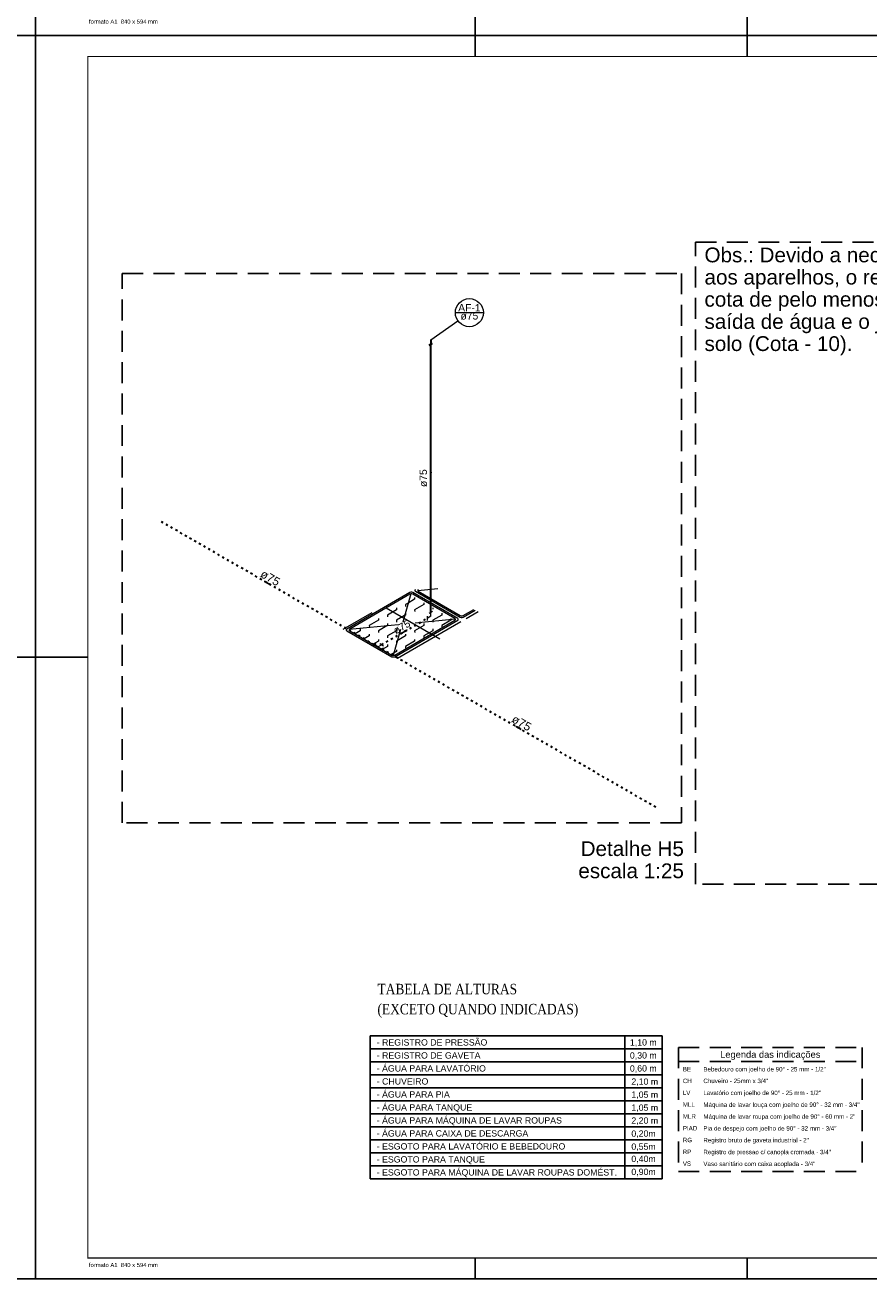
# Model space of a CAD drawing. Header units: millimetres. Extents: x -15 to 153, y -141 to 37.
# Tile 62 of 98: x 68 to 108, y -82 to -22. Entities that reach past the tile are written whole.
import ezdxf

# ---------------------------------------------------------------- set-up
doc = ezdxf.new("R2010")
doc.units = ezdxf.units.MM
doc.header["$MEASUREMENT"] = 0
doc.linetypes.add('DOT2', pattern=[3.175, 0, -3.175])
doc.linetypes.add('HIDDEN', pattern=[0.375, 0.25, -0.125])
doc.layers.get('0').update_dxf_attribs({"color": 5, "lineweight": 20})
for name, color, linetype, lineweight in [('AF-Colunas', 4, 'Continuous', 30), ('AF-Conexões', 9, 'Continuous', 20), ('AF-Indicação coluna', 5, 'Continuous', 20), ('AF-Sentido tubo', 9, 'Continuous', 20), ('AF-Textos tubo', 7, 'Continuous', 20), ('AF-Tubos', 4, 'Continuous', 30), ('AF-Tubos detalhe', 4, 'Continuous', 30), ('DI-Níveis', 7, 'Continuous', 20)]:
    doc.layers.add(name, color=color, linetype=linetype, lineweight=lineweight)
for name, color, linetype in [('HACHURA', 8, 'Continuous'), ('LEGENDA', 8, 'Continuous'), ('RVS-GER', 1, 'Continuous'), ('XX-CARIMBO', 9, 'Continuous'), ('XX-FOLHA', 253, 'Continuous')]:
    doc.layers.add(name, color=color, linetype=linetype)
doc.styles.add('Arial', font='arial.ttf')
doc.styles.add('R-60-SA', font='sanss___.ttf', dxfattribs={"height": 0.16})
doc.styles.add('Texto Carimbo', font='arial.ttf')
doc.styles.add('TITULO', font='times.ttf')
doc.dimstyles.get("Standard").update_dxf_attribs({"dimtxt": 0.18, "dimasz": 0.18, "dimexe": 0.18, "dimexo": 0.0625, "dimgap": 0.09, "dimtad": 0, "dimtih": 1, "dimtoh": 1, "dimdec": 4, "dimzin": 0, "dimdsep": 46, "dimtxsty": 'Standard', "dimcen": 0.09, "dimadec": 0, "dimazin": 0, "dimtfac": 1, "dimtdec": 4, "dimtofl": 0, "dimtmove": 0, "dimatfit": 3, "dimfxl": 1, "dimtolj": 1, "dimtzin": 0, "dimarcsym": 0})

# ---------------------------------------------------------------- blocks, each defined once
blk = doc.blocks.new('Aprovacao A-1_SC')
at = {"layer": 'XX-CARIMBO', "ltscale": 0.5}
for p, q in [((0, 594), (0, 0)), ((840, 594), (0, 594)), ((840, 594), (840, 0)), ((0, 0), (840, 0))]:
    blk.add_line(p, q, dxfattribs=at)
at = {"layer": 'XX-FOLHA'}
for p, q in [((25, 594), (15, 594)), ((840, 594), (830, 594)), ((25, 297), (0, 297)), ((840, 297), (830, 297)), ((840, 271.02), (840, 0)), ((655, 0), (655, 10)), ((655, 0), (655, 10))]:
    blk.add_line(p, q, dxfattribs=at)
at = {"layer": 'XX-FOLHA', "ltscale": 0.5}
for p, q in [((15, 594), (15, 594)), ((210, 594), (210, 584)), ((210, 594), (210, 584)), ((340, 594), (340, 584)), ((470, 594), (470, 584)), ((470, 594), (470, 584)), ((655, 594), (655, 584)), ((655, 594), (655, 584)), ((25, 297), (0, 297)), ((210, 10), (210, 0)), ((210, 10), (210, 0)), ((340, 10), (340, 0)), ((470, 10), (470, 0)), ((470, 10), (470, 0))]:
    blk.add_line(p, q, dxfattribs=at)
at = {"layer": 'XX-FOLHA', "ltscale": 0.5, "const_width": 0.5}
blk.add_lwpolyline([(25, 584), (25, 10), (830, 10), (830, 584), (25, 584)], dxfattribs=at)
at = {"layer": 'RVS-GER', "style": 'Texto Carimbo'}
blk.add_text('formato A1  840 x 594 mm', height=2, dxfattribs=at).set_placement((25.5, 5.65))
blk = doc.blocks.new('A$C690A756A')
at = {"layer": 'LEGENDA'}
for p, q in [((22.5, 1015.8), (1417.7, 1015.8)), ((22.5, 1015.8), (22.5, 332.9)), ((1238.7, 1015.8), (1238.7, 332.9)), ((1417.7, 1015.8), (1417.7, 332.9)), ((22.5, 953.8), (1417.7, 953.8)), ((22.5, 891.7), (1417.7, 891.7)), ((22.5, 829.6), (1417.7, 829.6)), ((22.5, 767.5), (1417.7, 767.5)), ((22.5, 767.5), (1417.7, 767.5)), ((22.5, 705.4), (1417.7, 705.4)), ((22.5, 643.3), (1417.7, 643.3)), ((22.5, 581.3), (1417.7, 581.3)), ((22.5, 519.2), (1417.7, 519.2)), ((22.5, 457.1), (1417.7, 457.1)), ((22.5, 395), (1417.7, 395)), ((22.5, 332.9), (1417.7, 332.9))]:
    blk.add_line(p, q, dxfattribs=at)
at = {"layer": 'LEGENDA', "style": 'TITULO', "width": 0.85}
for s, p in [('TABELA DE ALTURAS', (57.3, 1215)), ('(EXCETO QUANDO INDICADAS)', (57.3, 1119.1))]:
    blk.add_text(s, height=50, dxfattribs=at).set_placement(p)
at = {"layer": 'LEGENDA', "ltscale": 0.03, "style": 'R-60-SA'}
for s, p in [('- REGISTRO DE PRESSÃO', (53.5, 970.1)), ('1,10 m', (1263.1, 970.1)), ('- REGISTRO DE GAVETA', (53.5, 908)), ('0,30 m', (1263.1, 908)), ('- ÁGUA PARA LAVATÓRIO', (53.5, 845.9)), ('0,60 m', (1263.1, 845.9)), ('- CHUVEIRO', (53.5, 783.8)), ('2,10 m', (1270.1, 782.7)), ('- ÁGUA PARA PIA', (53.5, 721.7)), ('1,05 m', (1270.1, 720.6)), ('- ÁGUA PARA TANQUE', (53.5, 659.6)), ('1,05 m', (1270.1, 658.5)), ('- ÁGUA PARA MÁQUINA DE LAVAR ROUPAS', (53.5, 597.5)), ('2,20 m', (1270.1, 596.5)), ('- ÁGUA PARA CAIXA DE DESCARGA', (53.5, 535.5)), ('0,20m', (1270.1, 534.4)), ('- ESGOTO PARA LAVATÓRIO E BEBEDOURO', (53.5, 473.4)), ('0,55m', (1270.1, 472.3)), ('- ESGOTO PARA TANQUE', (53.5, 411.3)), ('0,40m', (1270.1, 413.7)), ('- ESGOTO PARA MÁQUINA DE LAVAR ROUPAS DOMÉST.', (53.5, 349.2)), ('0,90m', (1270.1, 351.6))]:
    blk.add_text(s, height=30, dxfattribs=at).set_placement(p)

msp = doc.modelspace()

# ---------------------------------------------------------------- linework, layer by layer
for p, q in [((86.402, -48.974), (83.388, -50.714)), ((86.402, -49.054), (83.527, -50.714)), ((86.445, -49.039), (86.057, -50.383)), ((88.688, -50.214), (86.54, -48.974)), ((88.55, -50.214), (86.54, -49.054)), ((86.66, -48.909), (88.808, -50.149)), ((86.771, -48.877), (87.74, -48.784)), ((86.798, -48.909), (88.808, -50.069)), ((85.261, -49.7), (87.829, -51.182)), ((85.761, -49.706), (85.761, -49.794)), ((86.319, -49.472), (86.194, -49.544)), ((86.194, -49.544), (86.196, -49.633)), ((86.627, -49.294), (86.319, -49.472)), ((86.627, -49.206), (86.627, -49.294)), ((87.06, -49.544), (86.627, -49.794)), ((87.06, -49.456), (87.06, -49.544)), ((87.493, -49.706), (87.495, -49.763)), ((83.215, -50.718), (84.6, -49.918)), ((84.895, -50.294), (84.462, -50.544)), ((84.895, -50.206), (84.895, -50.294)), ((85.761, -49.794), (85.328, -50.044)), ((85.328, -50.044), (85.33, -50.133)), ((85.674, -52.034), (88.688, -50.294)), ((85.674, -51.954), (88.55, -50.294)), ((86.145, -50.072), (85.761, -50.294)), ((85.761, -50.294), (85.763, -50.383)), ((86.194, -50.044), (86.145, -50.072)), ((86.194, -49.956), (86.194, -50.044)), ((86.627, -49.794), (86.629, -49.883)), ((88.575, -50.245), (86.656, -50.431)), ((87.926, -50.044), (87.493, -50.294)), ((87.493, -50.294), (87.493, -50.35)), ((87.926, -49.956), (87.926, -50.044)), ((88.359, -50.294), (87.926, -50.544)), ((88.359, -50.206), (88.361, -50.267)), ((88.361, -50.267), (88.359, -50.294)), ((88.946, -50.069), (89.456, -49.775)), ((88.946, -50.149), (89.525, -49.815)), ((89.664, -49.895), (89.085, -50.229)), ((83.388, -50.794), (85.536, -52.034)), ((85.835, -50.511), (83.502, -50.736)), ((83.527, -50.794), (85.536, -51.954)), ((84.029, -50.794), (83.778, -50.939)), ((84.029, -50.706), (84.029, -50.794)), ((84.462, -50.544), (84.464, -50.633)), ((85.297, -50.562), (84.895, -50.794)), ((84.895, -50.794), (84.897, -50.883)), ((85.328, -50.544), (85.297, -50.562)), ((85.328, -50.456), (85.328, -50.544)), ((85.761, -50.794), (85.328, -51.044)), ((85.957, -50.729), (85.596, -51.971)), ((85.761, -50.706), (85.761, -50.794)), ((88.827, -50.374), (85.813, -52.114)), ((87.06, -50.544), (86.627, -50.794)), ((86.627, -50.794), (86.629, -50.883)), ((87.06, -50.456), (87.06, -50.544)), ((87.493, -50.794), (87.06, -51.044)), ((87.493, -50.35), (87.495, -50.383)), ((87.493, -50.706), (87.493, -50.794)), ((87.926, -50.544), (87.928, -50.633)), ((84.462, -51.044), (84.211, -51.189)), ((84.462, -50.956), (84.462, -51.044)), ((84.895, -51.294), (84.644, -51.439)), ((84.895, -51.206), (84.895, -51.294)), ((85.328, -51.044), (85.33, -51.133)), ((85.328, -51.456), (85.328, -51.544)), ((85.797, -51.273), (85.761, -51.294)), ((85.761, -51.294), (85.763, -51.383)), ((86.194, -51.044), (85.797, -51.273)), ((86.194, -50.956), (86.194, -51.044)), ((86.627, -51.294), (86.194, -51.544)), ((86.627, -51.206), (86.627, -51.294)), ((87.06, -51.044), (87.062, -51.133)), ((85.328, -51.544), (85.077, -51.689)), ((85.624, -51.873), (85.51, -51.939)), ((85.761, -51.794), (85.624, -51.873)), ((85.761, -51.706), (85.761, -51.794)), ((86.194, -51.544), (86.196, -51.633))]:
    msp.add_line(p, q)
for points in [[(86.54, -48.974), (86.496, -48.959), (86.446, -48.959), (86.402, -48.974)], [(86.54, -49.054), (86.496, -49.039), (86.446, -49.039), (86.402, -49.054)], [(86.66, -48.829), (86.634, -48.854), (86.634, -48.884), (86.66, -48.909)], [(86.798, -48.829), (86.773, -48.854), (86.773, -48.884), (86.798, -48.909)], [(88.55, -50.294), (88.575, -50.269), (88.575, -50.239), (88.55, -50.214)], [(88.688, -50.294), (88.713, -50.269), (88.713, -50.239), (88.688, -50.214)], [(88.808, -50.069), (88.851, -50.084), (88.902, -50.084), (88.946, -50.069)], [(88.808, -50.149), (88.852, -50.164), (88.902, -50.164), (88.946, -50.149)], [(83.388, -50.714), (83.363, -50.739), (83.363, -50.769), (83.388, -50.794)], [(83.527, -50.714), (83.501, -50.739), (83.501, -50.769), (83.527, -50.794)], [(85.536, -51.954), (85.58, -51.969), (85.63, -51.969), (85.674, -51.954)], [(85.536, -52.034), (85.58, -52.049), (85.63, -52.049), (85.674, -52.034)]]:
    msp.add_lwpolyline(points)
at = {"layer": 'AF-Colunas', "linetype": 'Continuous'}
for p, q in [((87.313, -37.155), (87.486, -37.055)), ((87.399, -36.905), (87.399, -37.105))]:
    msp.add_line(p, q, dxfattribs=at)
at = {"layer": 'AF-Conexões', "linetype": 'Continuous'}
for p, q in [((87.226, -50.105), (87.226, -50.305)), ((87.399, -50.105), (87.226, -50.205)), ((87.313, -49.955), (87.486, -49.855)), ((87.399, -50.105), (87.399, -49.905)), ((84.615, -51.512), (84.788, -51.412)), ((84.875, -51.562), (84.702, -51.462)), ((84.875, -51.562), (85.048, -51.462)), ((84.962, -51.412), (85.135, -51.512)), ((84.875, -51.562), (85.048, -51.662)), ((84.962, -51.712), (85.135, -51.612))]:
    msp.add_line(p, q, dxfattribs=at)
at = {"layer": 'AF-Indicação coluna'}
for p, q in [((88.572, -35.599), (89.912, -35.599)), ((87.399, -36.905), (88.696, -35.986))]:
    msp.add_line(p, q, dxfattribs=at)
msp.add_circle((89.242, -35.599), 0.67, dxfattribs=at)
at = {"layer": 'AF-Tubos', "linetype": 'DOT2', "ltscale": 0.05}
for p, q in [((84.702, -51.462), (74.481, -45.561)), ((85.048, -51.462), (87.226, -50.205)), ((98.144, -59.223), (85.048, -51.662))]:
    msp.add_line(p, q, dxfattribs=at)
at = {"layer": 'AF-Tubos detalhe'}
msp.add_line((87.399, -49.905), (87.399, -37.105), dxfattribs=at)
at = {"layer": 'HACHURA', "linetype": 'HIDDEN', "ltscale": 4}
for p, q in [((99.225, -70.697), (108.008, -70.697)), ((99.225, -70.697), (99.225, -76.627)), ((108.008, -70.697), (108.008, -76.627)), ((99.225, -71.368), (108.008, -71.368)), ((99.225, -76.627), (108.008, -76.627))]:
    msp.add_line(p, q, dxfattribs=at)
for points in [[(100.047, -32.227), (131.379, -32.227), (131.379, -62.898), (100.047, -62.898)], [(72.651, -33.723), (99.369, -33.723), (99.369, -59.968), (72.651, -59.968)]]:
    msp.add_lwpolyline(points, close=True, dxfattribs=at)

# ---------------------------------------------------------------- block references
at = {"xscale": 0.1, "yscale": 0.1, "zscale": 0.1}
for p in [(-15.483, -22.36), (68.517, -22.36), (-15.483, -81.76), (68.517, -81.76)]:
    msp.add_blockref('Aprovacao A-1_SC', p, dxfattribs=at)
at = {"layer": 'DI-Níveis', "linetype": 'Continuous', "xscale": 0.01, "yscale": 0.01, "zscale": 0.01}
msp.add_blockref('A$C690A756A', (84.278, -80.312), dxfattribs=at)

# ---------------------------------------------------------------- texts
at = {"line_spacing_factor": 0.798, "style": 'Arial'}
for s, insert, char_height, width, attachment_point in [('AF-1', (89.242, -35.542), 0.353, 1.6944, 8), ('ø75', (89.242, -35.937), 0.353, 1.2708, 8), ('BE', (99.437, -71.843), 0.2118, 0.50832, 7), ('CH', (99.437, -72.409), 0.2118, 0.50832, 7), ('LV', (99.437, -72.973), 0.2118, 0.50832, 7), ('MLL', (99.437, -73.538), 0.2118, 0.76248, 7), ('MLR', (99.437, -74.104), 0.2118, 0.76248, 7), ('PIAD', (99.437, -74.668), 0.2118, 1.01664, 7), ('RG', (99.437, -75.233), 0.2118, 0.50832, 7), ('RP', (99.437, -75.797), 0.2118, 0.50832, 7), ('VS', (99.437, -76.363), 0.2118, 0.50832, 7)]:
    msp.add_mtext(s, dxfattribs=dict(at, insert=insert, char_height=char_height, width=width, attachment_point=attachment_point))
at = {"layer": 'AF-Textos tubo', "attachment_point": 8, "line_spacing_factor": 0.798, "style": 'Arial'}
for insert, char_height, width, rotation in [((87.223, -43.505), 0.353, 1.2708, 90.00021), ((79.627, -48.45), 0.4, 0.50832, 329.99993), ((86.102, -50.772), 0.353, 1.2708, 30.00007), ((91.632, -55.381), 0.4, 0.50832, 329.99993)]:
    msp.add_mtext('ø75', dxfattribs=dict(at, insert=insert, char_height=char_height, width=width, rotation=rotation))
at = {"layer": 'HACHURA', "linetype": 'HIDDEN', "ltscale": 4, "style": 'Arial'}
for s, insert, char_height, width, attachment_point, line_spacing_factor in [('Obs.: Devido a necessidade alta de mca aos aparelhos, o reservatório deverá ter cota de pelo menos 4,60 m entre a saída de água e o joelho de 85mm no solo (Cota - 10).', (100.473, -32.488), 0.706, 17.77442, 1, 0.9), ('Detalhe H5', (99.49, -61.567), 0.706, 8.472, 9, 0.9), ('escala 1:25', (99.49, -62.626), 0.706, 8.472, 9, 0.9), ('Legenda das indicações', (103.616, -71.295), 0.3177, 8.38728, 8, 0.798), ('Bebedouro com joelho de 90%%d - 25 mm - 1/2"', (100.419, -71.913), 0.2118, 10.67472, 7, 0.798), ('Chuveiro - 25mm x 3/4"', (100.419, -72.409), 0.2118, 5.59152, 7, 0.798), ('Lavatório com joelho de 90%%d - 25 mm - 1/2"', (100.419, -73.043), 0.2118, 10.67472, 7, 0.798), ('Máquina de lavar louça com joelho de 90%%d - 32 mm - 3/4"', (100.419, -73.608), 0.2118, 13.9788, 7, 0.798), ('Máquina de lavar roupa com joelho de 90%%d - 60 mm - 2"', (100.419, -74.174), 0.2118, 13.47048, 7, 0.798), ('Pia de despejo com joelho de 90%%d - 32 mm - 3/4"', (100.419, -74.738), 0.2118, 11.94552, 7, 0.798), ('Registro bruto de gaveta industrial - 2"', (100.419, -75.303), 0.2118, 10.1664, 7, 0.798), ('Registro de pressao c/ canopla cromada - 3/4"', (100.419, -75.867), 0.2118, 11.4372, 7, 0.798), ('Vaso sanitário com caixa acoplada - 3/4"', (100.419, -76.433), 0.2118, 10.1664, 7, 0.798)]:
    msp.add_mtext(s, dxfattribs=dict(at, insert=insert, char_height=char_height, width=width, attachment_point=attachment_point, line_spacing_factor=line_spacing_factor))

# ---------------------------------------------------------------- leaders
at = {"layer": 'AF-Sentido tubo'}
for points in [[(87.399, -43.152), (87.399, -43.858)], [(79.469, -48.441), (79.713, -48.582)], [(86.259, -50.763), (86.015, -50.904)], [(91.474, -55.372), (91.718, -55.513)]]:
    msp.add_leader(points, dimstyle='Standard', override={"dimasz": 0.1, "dimldrblk": 'CLOSED'}, dxfattribs=at)

doc.saveas('drawing.dxf')
